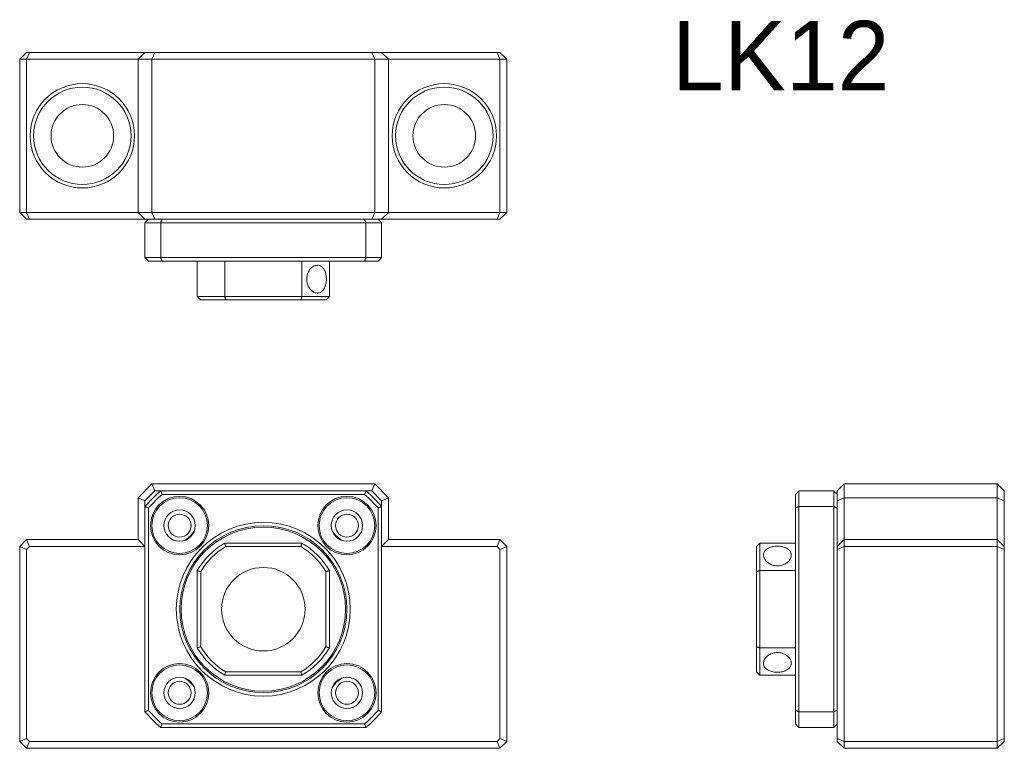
# Model space of a CAD drawing. Header units: millimetres. Extents: x 69 to 211, y 59 to 163.
import ezdxf

# ---------------------------------------------------------------- set-up
doc = ezdxf.new("R2010")
doc.units = ezdxf.units.MM

msp = doc.modelspace()

# ---------------------------------------------------------------- linework, layer by layer
at = {"color": 7, "linetype": 'Continuous', "lineweight": 15}
for p, q in [((69.3, 157.65), (70.3, 158.65)), ((70.3, 157.65), (70.71, 158.65)), ((70.3, 158.65), (70.71, 158.65)), ((70.71, 158.65), (87.3, 158.65)), ((86.3, 157.65), (87.3, 158.65)), ((87.3, 158.65), (88.71, 158.65)), ((88.71, 158.65), (88.3, 157.65)), ((88.71, 158.65), (119.89, 158.65)), ((119.89, 158.65), (121.3, 158.65)), ((119.89, 158.65), (120.3, 157.65)), ((121.3, 158.65), (122.3, 157.65)), ((121.3, 158.65), (137.89, 158.65)), ((137.89, 158.65), (138.3, 157.65)), ((137.89, 158.65), (138.3, 158.65)), ((138.3, 158.65), (139.3, 157.65)), ((70.3, 157.65), (69.3, 157.65)), ((69.3, 135.65), (69.3, 157.65)), ((86.3, 157.65), (70.3, 157.65)), ((70.3, 157.65), (70.3, 135.65)), ((88.3, 157.65), (86.3, 157.65)), ((86.3, 135.65), (86.3, 157.65)), ((120.3, 157.65), (88.3, 157.65)), ((88.3, 157.65), (88.3, 135.65)), ((122.3, 157.65), (120.3, 157.65)), ((120.3, 135.65), (120.3, 157.65)), ((122.3, 157.65), (122.3, 135.65)), ((138.3, 157.65), (122.3, 157.65)), ((139.3, 157.65), (138.3, 157.65)), ((138.3, 135.65), (138.3, 157.65)), ((139.3, 157.65), (139.3, 135.65)), ((69.3, 135.65), (70.3, 135.65)), ((69.3, 135.65), (70.3, 134.65)), ((70.3, 135.65), (86.3, 135.65)), ((70.71, 134.65), (70.3, 135.65)), ((70.71, 134.65), (70.3, 134.65)), ((87.3, 134.65), (70.71, 134.65)), ((86.3, 135.65), (88.3, 135.65)), ((87.3, 134.65), (86.3, 135.65)), ((88.71, 134.65), (87.3, 134.65)), ((88.3, 135.65), (120.3, 135.65)), ((88.71, 134.65), (88.3, 135.65)), ((119.89, 134.65), (88.71, 134.65)), ((119.89, 134.65), (120.3, 135.65)), ((121.3, 134.65), (119.89, 134.65)), ((120.3, 135.65), (122.3, 135.65)), ((121.3, 134.65), (122.3, 135.65)), ((137.89, 134.65), (121.3, 134.65)), ((122.3, 135.65), (138.3, 135.65)), ((138.3, 135.65), (137.89, 134.65)), ((138.3, 134.65), (137.89, 134.65)), ((138.3, 135.65), (139.3, 135.65)), ((139.3, 135.65), (138.3, 134.65)), ((89.56, 134.15), (87.3, 134.15)), ((87.3, 129.15), (87.3, 134.15)), ((119.04, 134.15), (89.56, 134.15)), ((89.56, 134.15), (89.56, 129.15)), ((119.04, 129.15), (119.04, 134.15)), ((121.3, 134.15), (119.04, 134.15)), ((121.3, 134.15), (121.3, 129.15)), ((87.3, 129.15), (89.56, 129.15)), ((89.56, 129.15), (119.04, 129.15)), ((119.04, 129.15), (121.3, 129.15)), ((89.75, 128.65), (87.8, 128.65)), ((118.85, 128.65), (89.75, 128.65)), ((94.8, 123.55), (94.8, 128.65)), ((98.75, 128.65), (98.75, 123.55)), ((109.85, 123.55), (109.85, 128.65)), ((113.8, 128.65), (113.8, 123.55)), ((120.8, 128.65), (118.85, 128.65)), ((94.8, 123.55), (98.75, 123.55)), ((98.75, 123.55), (109.85, 123.55)), ((109.85, 123.55), (113.8, 123.55)), ((98.89, 123.05), (95.3, 123.05)), ((109.71, 123.05), (98.89, 123.05)), ((113.3, 123.05), (109.71, 123.05)), ((86.3, 94.6), (88.3, 96.6)), ((88.71, 95.6), (88.3, 96.6)), ((88.3, 96.6), (120.3, 96.6)), ((119.89, 95.6), (120.3, 96.6)), ((120.3, 96.6), (122.3, 94.6)), ((186.75, 95.6), (187.75, 96.6)), ((187.75, 96.6), (187.75, 94.6)), ((187.75, 96.6), (209.75, 96.6)), ((209.75, 94.6), (209.75, 96.6)), ((210.75, 95.6), (209.75, 96.6)), ((88.71, 95.6), (87.3, 94.19)), ((89.56, 95.6), (88.71, 95.6)), ((89.56, 95.6), (119.04, 95.6)), ((118.85, 95.1), (89.75, 95.1)), ((119.89, 95.6), (119.04, 95.6)), ((121.3, 94.19), (119.89, 95.6)), ((180.75, 93.15), (180.75, 95.1)), ((181.25, 95.6), (181.25, 93.34)), ((181.25, 95.6), (186.25, 95.6)), ((186.25, 93.34), (186.25, 95.6)), ((186.75, 94.19), (186.75, 95.6)), ((210.75, 95.6), (210.75, 94.19)), ((87.3, 94.19), (86.3, 94.6)), ((86.3, 88.6), (86.3, 94.6)), ((87.3, 94.19), (87.3, 93.34)), ((121.3, 94.19), (122.3, 94.6)), ((121.3, 93.34), (121.3, 94.19)), ((122.3, 94.6), (122.3, 88.6)), ((186.75, 94.19), (187.75, 94.6)), ((186.75, 87.6), (186.75, 94.19)), ((187.75, 94.6), (187.75, 88.6)), ((209.75, 94.6), (187.75, 94.6)), ((209.75, 88.6), (209.75, 94.6)), ((210.75, 94.19), (209.75, 94.6)), ((210.75, 94.19), (210.75, 87.6)), ((87.3, 63.86), (87.3, 93.34)), ((87.8, 93.15), (87.8, 64.05)), ((120.8, 64.05), (120.8, 93.15)), ((121.3, 93.34), (121.3, 63.86)), ((180.75, 64.05), (180.75, 93.15)), ((181.25, 93.34), (181.25, 63.86)), ((186.25, 93.34), (181.25, 93.34)), ((186.25, 63.86), (186.25, 93.34)), ((69.3, 87.6), (70.3, 88.6)), ((70.71, 87.6), (70.3, 88.6)), ((70.3, 88.6), (86.3, 88.6)), ((87.3, 87.6), (86.3, 88.6)), ((98.75, 88.1), (109.85, 88.1)), ((121.3, 87.6), (122.3, 88.6)), ((122.3, 88.6), (138.3, 88.6)), ((138.3, 88.6), (137.89, 87.6)), ((138.3, 88.6), (139.3, 87.6)), ((175.65, 88.1), (175.65, 84.14)), ((175.65, 88.1), (180.75, 88.1)), ((187.75, 88.6), (186.75, 87.6)), ((187.75, 88.6), (187.75, 87.6)), ((187.75, 88.6), (209.75, 88.6)), ((209.75, 87.6), (209.75, 88.6)), ((210.75, 87.6), (209.75, 88.6)), ((69.3, 59.6), (69.3, 87.6)), ((69.3, 87.6), (70.3, 87.19)), ((70.71, 87.6), (70.3, 87.19)), ((70.3, 87.19), (70.3, 60.01)), ((87.3, 87.6), (70.71, 87.6)), ((109.71, 87.6), (98.89, 87.6)), ((137.89, 87.6), (121.3, 87.6)), ((138.3, 87.19), (137.89, 87.6)), ((139.3, 87.6), (138.3, 87.19)), ((138.3, 60.01), (138.3, 87.19)), ((139.3, 87.6), (139.3, 59.6)), ((175.15, 84.01), (175.15, 87.6)), ((187.75, 87.6), (186.75, 87.19)), ((186.75, 87.19), (186.75, 87.6)), ((186.75, 60.01), (186.75, 87.19)), ((187.75, 87.6), (187.75, 59.6)), ((209.75, 87.6), (187.75, 87.6)), ((209.75, 59.6), (209.75, 87.6)), ((210.75, 87.19), (209.75, 87.6)), ((210.75, 87.6), (210.75, 87.19)), ((210.75, 87.19), (210.75, 60.01)), ((94.8, 73.05), (94.8, 84.14)), ((95.3, 84.01), (95.3, 73.19)), ((113.3, 73.19), (113.3, 84.01)), ((113.8, 84.14), (113.8, 73.05)), ((175.15, 73.19), (175.15, 84.01)), ((175.65, 84.14), (175.65, 73.05)), ((180.75, 84.14), (175.65, 84.14)), ((175.15, 69.6), (175.15, 73.19)), ((175.65, 73.05), (180.75, 73.05)), ((175.65, 73.05), (175.65, 69.1)), ((98.89, 69.6), (109.71, 69.6)), ((109.85, 69.1), (98.75, 69.1)), ((180.75, 69.1), (175.65, 69.1)), ((180.75, 62.1), (180.75, 64.05)), ((181.25, 63.86), (186.25, 63.86)), ((181.25, 63.86), (181.25, 61.6)), ((186.25, 61.6), (186.25, 63.86)), ((119.04, 61.6), (89.56, 61.6)), ((89.75, 62.1), (118.85, 62.1)), ((186.25, 61.6), (181.25, 61.6)), ((69.3, 59.6), (70.3, 60.01)), ((70.3, 58.6), (69.3, 59.6)), ((70.3, 60.01), (70.71, 59.6)), ((70.3, 58.6), (70.71, 59.6)), ((70.71, 59.6), (137.89, 59.6)), ((137.89, 59.6), (138.3, 60.01)), ((138.3, 58.6), (137.89, 59.6)), ((139.3, 59.6), (138.3, 60.01)), ((139.3, 59.6), (138.3, 58.6)), ((187.75, 59.6), (186.75, 60.01)), ((186.75, 59.6), (186.75, 60.01)), ((187.75, 58.6), (186.75, 59.6)), ((187.75, 59.6), (209.75, 59.6)), ((187.75, 59.6), (187.75, 58.6)), ((210.75, 60.01), (209.75, 59.6)), ((209.75, 58.6), (209.75, 59.6)), ((209.75, 58.6), (210.75, 59.6)), ((210.75, 60.01), (210.75, 59.6)), ((138.3, 58.6), (70.3, 58.6)), ((209.75, 58.6), (187.75, 58.6))]:
    msp.add_line(p, q, dxfattribs=at)
for centre, radius in [((78.3, 146.65), 7.5), ((78.3, 146.65), 7), ((130.3, 146.65), 7.5), ((130.3, 146.65), 7), ((78.3, 146.65), 4.5), ((130.3, 146.65), 4.5), ((92.28, 90.62), 4.2), ((116.32, 90.62), 4.2), ((92.28, 90.62), 4), ((116.32, 90.62), 4), ((92.28, 90.62), 2.25), ((92.28, 90.62), 1.65), ((116.32, 90.62), 2.25), ((116.32, 90.62), 1.65), ((104.3, 78.6), 12.5), ((104.3, 78.6), 12), ((104.3, 78.6), 11.8), ((104.3, 78.6), 6), ((92.28, 66.58), 4.2), ((116.32, 66.58), 4.2), ((92.28, 66.58), 4), ((116.32, 66.58), 4), ((92.28, 66.58), 2.25), ((92.28, 66.58), 1.65), ((116.32, 66.58), 2.25), ((116.32, 66.58), 1.65)]:
    msp.add_circle(centre, radius, dxfattribs=at)
for radius, start, end in [(22.5, 130.9261, 139.0739), (22, 131.4096, 138.5904), (22, 41.4096, 48.5904), (22.5, 40.9261, 49.0739), (11, 120.2726, 149.7274), (11, 30.2726, 59.7274), (10.5, 121.0027, 148.9973), (10.5, 31.0027, 58.9973), (11, 210.2726, 239.7274), (10.5, 211.0027, 238.9973), (10.5, 301.0027, 328.9973), (11, 300.2726, 329.7274), (22.5, 220.9261, 229.0739), (22, 221.4096, 228.5904), (22, 311.4096, 318.5904), (22.5, 310.9261, 319.0739)]:
    msp.add_arc((104.3, 78.6), radius, start, end, dxfattribs=at)
for points in [[(87.8, 134.65), (87.3, 134.15)], [(89.56, 134.15), (89.75, 134.65)], [(119.04, 134.15), (118.85, 134.65)], [(121.3, 134.15), (120.8, 134.65)], [(87.8, 128.65), (87.3, 129.15)], [(89.75, 128.65), (89.56, 129.15)], [(118.85, 128.65), (119.04, 129.15)], [(121.3, 129.15), (120.8, 128.65)], [(94.8, 123.55), (95.3, 123.05)], [(98.75, 123.55), (98.89, 123.05)], [(109.85, 123.55), (109.71, 123.05)], [(113.3, 123.05), (113.8, 123.55)], [(89.75, 95.1), (89.56, 95.6)], [(118.85, 95.1), (119.04, 95.6)], [(180.75, 95.1), (181.25, 95.6)], [(186.25, 95.6), (186.75, 95.1)], [(87.8, 93.15), (87.3, 93.34)], [(121.3, 93.34), (120.8, 93.15)], [(181.25, 93.34), (180.75, 93.15)], [(186.25, 93.34), (186.75, 93.15)], [(98.75, 88.1), (98.89, 87.6)], [(109.85, 88.1), (109.71, 87.6)], [(175.65, 88.1), (175.15, 87.6)], [(94.8, 84.14), (95.3, 84.01)], [(113.3, 84.01), (113.8, 84.14)], [(175.15, 84.01), (175.65, 84.14)], [(94.8, 73.05), (95.3, 73.19)], [(113.3, 73.19), (113.8, 73.05)], [(175.15, 73.19), (175.65, 73.05)], [(98.89, 69.6), (98.75, 69.1)], [(109.71, 69.6), (109.85, 69.1)], [(175.15, 69.6), (175.65, 69.1)], [(87.8, 64.05), (87.3, 63.86)], [(121.3, 63.86), (120.8, 64.05)], [(181.25, 63.86), (180.75, 64.05)], [(186.25, 63.86), (186.75, 64.05)], [(89.56, 61.6), (89.75, 62.1)], [(119.04, 61.6), (118.85, 62.1)], [(181.25, 61.6), (180.75, 62.1)], [(186.75, 62.1), (186.25, 61.6)]]:
    msp.add_open_spline(points, degree=1, dxfattribs=at)
for points, knots in [([(112.08, 128.05), (112.23, 128.03), (112.54, 127.99), (112.92, 127.65), (113.2, 127.15), (113.35, 126.52), (113.38, 125.84), (113.27, 125.18), (113.04, 124.63), (112.7, 124.23), (112.26, 124.03), (111.77, 124.06), (111.3, 124.31), (110.89, 124.75), (110.61, 125.35), (110.5, 126.02), (110.59, 126.69), (110.85, 127.29), (111.25, 127.75), (111.68, 128.01), (111.96, 128.04), (112.08, 128.05)], [0, 0, 0, 0, 0.05309, 0.10616, 0.159764, 0.213758, 0.267159, 0.319906, 0.372958, 0.426793, 0.48068, 0.533817, 0.586573, 0.639879, 0.693843, 0.747546, 0.80045, 0.853275, 0.90685, 0.960847, 1, 1, 1, 1]), ([(93.03, 88.5), (93.3, 88.68), (93.55, 88.88), (93.9, 89.23), (94.01, 89.35), (94.21, 89.61), (94.31, 89.74), (94.4, 89.87)], [0, 0, 0, 0, 0.5, 0.5, 0.75, 0.75, 1, 1, 1, 1]), ([(114.2, 89.87), (114.38, 89.6), (114.58, 89.35), (114.93, 89), (115.06, 88.89), (115.31, 88.69), (115.44, 88.59), (115.57, 88.5)], [0, 0, 0, 0, 0.5, 0.5, 0.75, 0.75, 1, 1, 1, 1]), ([(180.15, 86.38), (180.13, 86.22), (180.09, 85.9), (179.75, 85.44), (179.25, 85.07), (178.62, 84.85), (177.94, 84.81), (177.28, 84.97), (176.73, 85.28), (176.33, 85.71), (176.13, 86.2), (176.16, 86.68), (176.41, 87.09), (176.85, 87.41), (177.45, 87.61), (178.12, 87.68), (178.79, 87.62), (179.39, 87.44), (179.85, 87.14), (180.11, 86.76), (180.14, 86.49), (180.15, 86.38)], [0, 0, 0, 0, 0.05309, 0.10616, 0.159764, 0.213758, 0.267159, 0.319906, 0.372958, 0.426793, 0.48068, 0.533817, 0.586573, 0.639879, 0.693843, 0.747546, 0.80045, 0.853275, 0.90685, 0.960847, 1, 1, 1, 1]), ([(176.15, 70.82), (176.17, 70.98), (176.22, 71.3), (176.56, 71.76), (177.06, 72.13), (177.69, 72.35), (178.37, 72.39), (179.02, 72.23), (179.58, 71.92), (179.98, 71.48), (180.18, 70.99), (180.14, 70.52), (179.89, 70.11), (179.45, 69.79), (178.86, 69.59), (178.19, 69.51), (177.52, 69.57), (176.92, 69.76), (176.45, 70.06), (176.19, 70.43), (176.16, 70.71), (176.15, 70.82)], [0, 0, 0, 0, 0.0530901, 0.1061596, 0.1597641, 0.2137581, 0.2671586, 0.3199057, 0.3729583, 0.4267934, 0.4806804, 0.5338168, 0.5865726, 0.6398788, 0.6938429, 0.7475457, 0.8004504, 0.8532752, 0.9068498, 0.9608471, 1, 1, 1, 1]), ([(94.4, 67.33), (94.22, 67.6), (94.02, 67.85), (93.67, 68.2), (93.54, 68.31), (93.29, 68.51), (93.16, 68.61), (93.03, 68.7)], [0, 0, 0, 0, 0.5, 0.5, 0.75, 0.75, 1, 1, 1, 1]), ([(115.57, 68.7), (115.3, 68.52), (115.05, 68.32), (114.7, 67.97), (114.59, 67.84), (114.39, 67.59), (114.29, 67.46), (114.2, 67.33)], [0, 0, 0, 0, 0.5, 0.5, 0.75, 0.75, 1, 1, 1, 1])]:
    msp.add_open_spline(points, degree=3, knots=knots, dxfattribs=at)

# ---------------------------------------------------------------- texts
at = {"insert": (163.03, 163.17), "char_height": 10, "width": 48.5382, "attachment_point": 1}
msp.add_mtext('LK12', dxfattribs=at)

doc.saveas('drawing.dxf')
